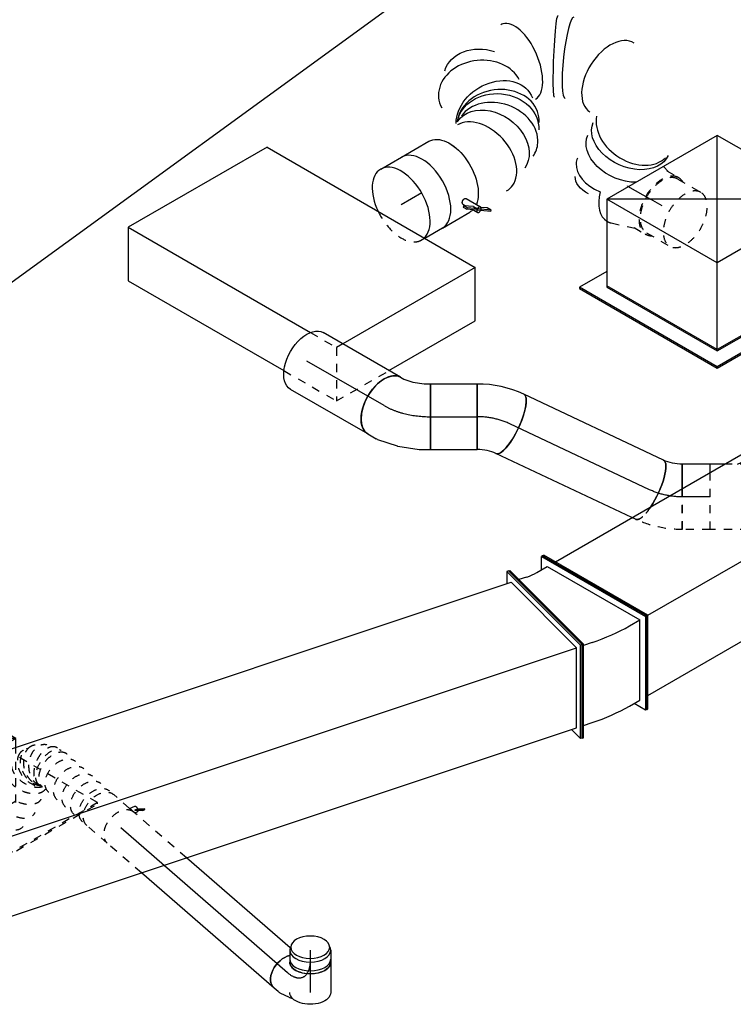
# Model space of a CAD drawing. Extents: x -132501 to 411300, y -42818 to 427495.
# Tile 17 of 256: x -43865 to -41684, y 30108 to 33117. Entities that reach past the tile are written whole.
import ezdxf
from ezdxf.enums import TextEntityAlignment as Align

# ---------------------------------------------------------------- set-up
doc = ezdxf.new("R2010")
doc.units = 0
doc.header["$LTSCALE"] = 50
doc.linetypes.add('CENTER2', pattern=[28.575, 19.05, -3.175, 3.175, -3.175])
doc.linetypes.add('STREEPJES', pattern=[0.1, 0.05, -0.05])
doc.layers.get('0').update_dxf_attribs({"linetype": 'CONTINUOUS'})
for name, color, linetype in [('WL570---_RETOUR', 112, 'CONTINUOUS'), ('WL570---_TOEVOER', 3, 'CONTINUOUS'), ('WL570---_TOEVOER_HL', 8, 'CONTINUOUS'), ('WL570---_TOEVOER_RST', 2, 'CONTINUOUS'), ('WL570---_TOEVOER_RST_HL', 1, 'CONTINUOUS'), ('WL5911--_D', 2, 'CONTINUOUS'), ('WM570---_RETOUR_PR', 1, 'CONTINUOUS'), ('WM570---_TOEVOER_PR', 1, 'CONTINUOUS'), ('WM570---_TOEVOER_RST_PR', 1, 'CONTINUOUS')]:
    doc.layers.add(name, color=color, linetype=linetype)
doc.styles.add('BURO-018', font='ARIAL.TTF', dxfattribs={"height": 63})
doc.styles.add('BURO-025', font='ARIAL.TTF', dxfattribs={"height": 125})

# ---------------------------------------------------------------- blocks, each defined once
blk = doc.blocks.new('*U509')
at = {"color": 0, "ltscale": 10}
for p, q in [((-224.7, 285.3, -7429.3), (-359.5, 52, -7429.3)), ((164.7, 285.3, -7429.3), (-224.7, 285.3, -7429.3)), ((-30, -52, -7429.3), (-224.7, 285.3, -7429.3)), ((359.5, -52, -7429.3), (-224.7, 285.3, -7429.3)), ((-30, -52, -7429.3), (164.7, 285.3, -7429.3)), ((359.5, -52, -7429.3), (164.7, 285.3, -7429.3)), ((-431.7, 93.7, -7429.3), (-433.8, 90.2, -7429.3)), ((-335.4, 93.7, -7429.3), (-431.7, 93.7, -7429.3)), ((-188.8, -327, -7429.3), (-431.7, 93.7, -7429.3)), ((-433.8, 90.2, -7429.3), (-190.9, -330.6, -7429.3)), ((-359.5, 52, -7429.3), (-164.7, -285.3, -7429.3)), ((-162.7, -281.8, -7429.3), (-357.4, 55.5, -7429.3)), ((-164.7, -285.3, -7429.3), (-30, -52, -7429.3)), ((359.5, -52, -7429.3), (-30, -52, -7429.3)), ((224.7, -285.3, -7429.3), (359.5, -52, -7429.3)), ((297, -327, -7429.3), (248.8, -243.6, -7429.3)), ((-164.7, -285.3, -7429.3), (224.7, -285.3, -7429.3)), ((226.8, -281.8, -7429.3), (-162.7, -281.8, -7429.3)), ((-190.9, -330.6, -7429.3), (-188.8, -327, -7429.3)), ((-190.9, -330.6, -7429.3), (295, -330.6, -7429.3)), ((297, -327, -7429.3), (-188.8, -327, -7429.3)), ((295, -330.6, -7429.3), (297, -327, -7429.3))]:
    blk.add_line(p, q, dxfattribs=at)
at = {"layer": 'WL570---_TOEVOER_RST_HL', "linetype": 'CENTER2'}
blk.add_circle((0, 0, -7429.3), 0.075, dxfattribs=at)
at = {"layer": 'WL570---_TOEVOER_RST', "color": 1, "style": 'BURO-018'}
for tag in ['MC', 'Q']:
    blk.add_attdef(tag, text='', height=90, dxfattribs=at).set_placement((0, 0), align=Align.MIDDLE)
at = {"layer": 'WM570---_TOEVOER_RST_PR', "color": 1, "style": 'BURO-018'}
blk.add_attdef('POSNR', text='', height=90, dxfattribs=at).set_placement((0, 0), align=Align.MIDDLE)
blk = doc.blocks.new('*U510')
at = {"color": 0, "ltscale": 10}
for p, q in [((-99.2, 170.4, -9630.8), (-169.8, 48.2, -9630.8)), ((98.4, 170.4, -9630.8), (-99.2, 170.4, -9630.8)), ((-9.7, 15.5, -9630.8), (-99.2, 170.4, -9630.8)), ((197.2, -0.7, -9630.8), (-99.2, 170.4, -9630.8)), ((7, 12, -9630.8), (98.4, 170.4, -9630.8)), ((197.2, -0.7, -9630.8), (98.4, 170.4, -9630.8)), ((-413.4, 125.5, -9630.8), (-415.4, 122, -9630.8)), ((-415.4, 122, -9630.8), (-410.5, 113.4, -9630.8)), ((-387.8, 125.5, -9630.8), (-413.4, 125.5, -9630.8)), ((-405.2, 111.4, -9630.8), (-413.4, 125.5, -9630.8)), ((-125.1, 125.5, -9630.8), (-371.8, 125.5, -9630.8)), ((197.2, -0.7, -9630.8), (69.3, -0.7, -9630.8)), ((183.7, -24.1, -9630.8), (197.2, -0.7, -9630.8))]:
    blk.add_line(p, q, dxfattribs=at)
at = {"color": 8, "linetype": 'STREEPJES', "ltscale": 10}
for p, q in [((-371.8, 125.5, -9630.8), (-387.8, 125.5, -9630.8)), ((-410.5, 113.4, -9630.8), (-172.5, -298.8, -9630.8)), ((-170.4, -295.2, -9630.8), (-405.2, 111.4, -9630.8)), ((-169.8, 48.2, -9630.8), (-197.2, 0.7, -9630.8)), ((-197.2, 0.7, -9630.8), (-98.4, -170.4, -9630.8)), ((-96.3, -166.9, -9630.8), (-195.1, 4.2, -9630.8)), ((-0.4, -0.7, -9630.8), (-9.7, 15.5, -9630.8)), ((-0.4, -0.7, -9630.8), (7, 12, -9630.8)), ((-98.4, -170.4, -9630.8), (-0.4, -0.7, -9630.8)), ((69.3, -0.7, -9630.8), (-0.4, -0.7, -9630.8)), ((99.2, -170.4, -9630.8), (183.7, -24.1, -9630.8)), ((315.4, -295.2, -9630.8), (171.3, -45.6, -9630.8)), ((-98.4, -170.4, -9630.8), (99.2, -170.4, -9630.8)), ((101.2, -166.9, -9630.8), (-96.3, -166.9, -9630.8)), ((-172.5, -298.8, -9630.8), (-170.4, -295.2, -9630.8)), ((-172.5, -298.8, -9630.8), (313.3, -298.8, -9630.8)), ((315.4, -295.2, -9630.8), (-170.4, -295.2, -9630.8)), ((313.3, -298.8, -9630.8), (315.4, -295.2, -9630.8))]:
    blk.add_line(p, q, dxfattribs=at)
at = {"layer": 'WL570---_TOEVOER_RST_HL', "linetype": 'CENTER2'}
blk.add_circle((0, 0, -9630.8), 0.075, dxfattribs=at)
at = {"layer": 'WL570---_TOEVOER_RST', "color": 1, "style": 'BURO-018'}
for tag in ['MC', 'Q']:
    blk.add_attdef(tag, text='', height=90, dxfattribs=at).set_placement((0, 0), align=Align.MIDDLE)
at = {"layer": 'WM570---_TOEVOER_RST_PR', "color": 1, "style": 'BURO-018'}
blk.add_attdef('POSNR', text='', height=90, dxfattribs=at).set_placement((0, 0), align=Align.MIDDLE)
blk = doc.blocks.new('*U530')
at = {"color": 8, "linetype": 'STREEPJES', "ltscale": 10}
for p, q in [((-285.8, 282.8, -8143.2), (-378.4, 122.3, -8143.2)), ((-100.2, 282.8, -8143.2), (-285.8, 282.8, -8143.2)), ((-204.1, 141.4, -8143.2), (-285.8, 282.8, -8143.2)), ((-215.2, 122.3, -8143.2), (-204.1, 141.4, -8143.2)), ((-112.3, 141.4, -8143.2), (-204.1, 141.4, -8143.2))]:
    blk.add_line(p, q, dxfattribs=at)
at = {"color": 2, "ltscale": 10}
for p, q in [((449.1, 282.8, -8143.2), (-100.2, 282.8, -8143.2)), ((530.7, 141.4, -8143.2), (449.1, 282.8, -8143.2)), ((-378.4, 122.3, -8143.2), (-530.7, -141.4, -8143.2)), ((-449.1, -282.8, -8143.2), (-215.2, 122.3, -8143.2)), ((530.7, 141.4, -8143.2), (-112.3, 141.4, -8143.2)), ((285.8, -282.8, -8143.2), (530.7, 141.4, -8143.2)), ((-530.7, -141.4, -8143.2), (-449.1, -282.8, -8143.2)), ((285.8, -282.8, -8143.2), (-449.1, -282.8, -8143.2))]:
    blk.add_line(p, q, dxfattribs=at)
at = {"layer": 'WL5911--_D', "color": 2, "style": 'BURO-025'}
blk.add_attdef('POSNR', text='', height=125, dxfattribs=at).set_placement((0, 0), align=Align.MIDDLE)
blk = doc.blocks.new('*U642')
at = {"color": 0, "ltscale": 10}
for p, q in [((0, 62.5, -10979), (36.1, 62.5, -10979)), ((0, -62.5, -10979), (36.1, -62.5, -10979))]:
    blk.add_line(p, q, dxfattribs=at)
for start_param, end_param in [(0, 0.324152), (3.141593, 6.283185), (2.817441, 3.141593)]:
    blk.add_ellipse((0, 0, -10979), major_axis=(0, 62.5), ratio=0.57735, start_param=start_param, end_param=end_param, dxfattribs=at)
at = {"color": 0, "ltscale": 10, "extrusion": (-1.11022e-16, -1.11022e-16, -1)}
blk.add_ellipse((36.1, 0, -10979), major_axis=(0, 62.5), ratio=0.57735, start_param=0, end_param=3.141593, dxfattribs=at)
at = {"layer": 'WL570---_TOEVOER_HL', "linetype": 'CENTER2'}
blk.add_line((0, 0, -10979), (36.1, 0, -10979), dxfattribs=at)
at = {"layer": 'WM570---_TOEVOER_PR', "color": 1, "style": 'BURO-018'}
blk.add_attdef('POSNR', text='', height=90, dxfattribs=at).set_placement((0, 0), align=Align.MIDDLE)
blk = doc.blocks.new('*U643')
at = {"color": 0, "ltscale": 10}
blk.add_line((0, 62.5, -10953.5), (92.9, 62.5, -10953.5), dxfattribs=at)
blk.add_ellipse((0, 0, -10953.5), major_axis=(0, 62.5), ratio=0.57735, start_param=3.141593, end_param=6.283185, dxfattribs=at)
at = {"color": 0, "ltscale": 10, "extrusion": (5.55112e-17, -5.55112e-17, -1)}
blk.add_ellipse((92.9, 0, -10953.5), major_axis=(0, 62.5), ratio=0.57735, start_param=0, end_param=3.141593, dxfattribs=at)
at = {"layer": 'WL570---_TOEVOER_HL', "linetype": 'CENTER2'}
blk.add_line((0, 0, -10953.5), (92.9, 0, -10953.5), dxfattribs=at)
at = {"layer": 'WM570---_TOEVOER_PR', "color": 1, "style": 'BURO-018'}
blk.add_attdef('POSNR', text='', height=90, dxfattribs=at).set_placement((0, 0), align=Align.MIDDLE)
blk = doc.blocks.new('*U644')
at = {"color": 0, "ltscale": 10}
for p, q in [((-102.1, 62.5, -10887.8), (-84.9, 62.5, -10887.8)), ((-129.5, -59.4, -10887.8), (-138.2, -59.4, -10887.8)), ((14.2, -65.9, -10887.8), (2.7, -90.2, -10887.8)), ((-2.6, -98.3, -10887.8), (-12.9, -110.2, -10887.8))]:
    blk.add_line(p, q, dxfattribs=at)
for centre, major_axis, ratio, start_param, end_param in [((-102.1, 0, -10887.8), (0, 62.5), 0.57735, 3.141593, 6.283185), ((-88.6, 0, -10887.8), (6.6, 62.3), 0.662673, 6.212654, 6.353717), ((-138.2, 0, -10887.8), (0, 59.4), 0.57735, 3.141593, 9.421636), ((-43.9, -42.5, -10887.8), (61.2, -14.3), 0.845665, 6.102651, 6.331822)]:
    blk.add_ellipse(centre, major_axis=major_axis, ratio=ratio, start_param=start_param, end_param=end_param, dxfattribs=at)
at = {"color": 0, "ltscale": 10, "extrusion": (0, -5.55112e-17, -1)}
blk.add_ellipse((-60.1, -69.2, -10887.8), major_axis=(47.2, -41), ratio=0.680018, start_param=0, end_param=2.363776, dxfattribs=at)
at = {"color": 0, "ltscale": 10, "extrusion": (3.08149e-33, -5.55112e-17, -1)}
blk.add_ellipse((-52.2, -60.1, -10887.8), major_axis=(52.5, -34.3), ratio=0.749897, start_param=6.180519, end_param=6.385852, dxfattribs=at)
at = {"layer": 'WL570---_TOEVOER_HL', "linetype": 'CENTER2', "extrusion": (-3.08149e-33, -5.55112e-17, -1)}
blk.add_ellipse((-162.2, -69.2, -10887.8), major_axis=(-116.7, -44.8), ratio=0.451932, start_param=2.274722, end_param=3.845519, dxfattribs=at)
at = {"layer": 'WM570---_TOEVOER_PR', "color": 1, "style": 'BURO-018'}
blk.add_attdef('POSNR', text='', height=90, dxfattribs=at).set_placement((0, 0), align=Align.MIDDLE)
blk = doc.blocks.new('*U650')
at = {"color": 0, "ltscale": 10}
for p, q in [((-113.7, 277.9, -9835), (-109.1, 277.9, -9835)), ((28.6, -6.7, -9835), (-113.7, 277.9, -9835)), ((33.2, -6.7, -9835), (-109.1, 277.9, -9835)), ((-16.8, 249.2, -9835), (-3.8, 287.9, -9835)), ((0.2, 288.7, -9835), (-3.8, 287.9, -9835)), ((-3.8, 287.9, -9835), (239.9, 13, -9835)), ((0.2, 288.7, -9835), (243.9, 13.8, -9835)), ((-66.6, 242.7, -9835), (-91.5, 242.7, -9835)), ((-32.8, 245.9, -9835), (3.2, 253.3, -9835)), ((3.2, 253.3, -9835), (219.9, 8.9, -9835)), ((142.5, -223.5, -9835), (219.9, 8.9, -9835)), ((239.9, 13, -9835), (149.6, -258.1, -9835)), ((243.9, 13.8, -9835), (153.6, -257.3, -9835)), ((183.9, 1.6, -9835), (219.9, 8.9, -9835)), ((243.9, 13.8, -9835), (239.9, 13, -9835)), ((-61.7, -277.9, -9835), (28.6, -6.7, -9835)), ((-57.2, -277.9, -9835), (33.2, -6.7, -9835)), ((28.6, -6.7, -9835), (33.2, -6.7, -9835)), ((59.9, -10.3, -9835), (32, -10.3, -9835)), ((106.5, -230.8, -9835), (142.5, -223.5, -9835)), ((149.6, -258.1, -9835), (122.5, -227.6, -9835)), ((-45.5, -242.7, -9835), (-17.5, -242.7, -9835)), ((153.6, -257.3, -9835), (149.6, -258.1, -9835)), ((-61.7, -277.9, -9835), (-57.2, -277.9, -9835))]:
    blk.add_line(p, q, dxfattribs=at)
for centre, major_axis in [((-114, 337.5, -9835), (142.3, -47.4)), ((-114, 337.5, -9835), (521.8, -173.9)), ((-191.5, 105.2, -9835), (521.8, -173.9))]:
    blk.add_ellipse(centre, major_axis=major_axis, ratio=0.57735, start_param=5.235988, end_param=5.497787, dxfattribs=at)
at = {"layer": 'WM570---_RETOUR_PR', "color": 1, "style": 'BURO-018'}
blk.add_attdef('POSNR', text='', height=90, dxfattribs=at).set_placement((0, 0), align=Align.MIDDLE)
blk = doc.blocks.new('*U654')
at = {"color": 0, "ltscale": 10}
for p, q in [((0, 100, -8885.1), (272.9, 100, -8885.1)), ((0, -100, -8885.1), (272.9, -100, -8885.1))]:
    blk.add_line(p, q, dxfattribs=at)
blk.add_ellipse((0, 0, -8885.1), major_axis=(0, 100), ratio=0.57735, start_param=3.141593, end_param=6.283185, dxfattribs=at)
at = {"color": 0, "ltscale": 10, "extrusion": (6.4407e-18, 3.71854e-18, -1)}
blk.add_ellipse((272.9, 0, -8885.1), major_axis=(0, 100), ratio=0.57735, start_param=0, end_param=3.141593, dxfattribs=at)
at = {"layer": 'WL570---_TOEVOER_HL', "linetype": 'CENTER2'}
blk.add_line((0, 0, -8885.1), (272.9, 0, -8885.1), dxfattribs=at)
at = {"layer": 'WM570---_TOEVOER_PR', "color": 1, "style": 'BURO-018'}
blk.add_attdef('POSNR', text='', height=90, dxfattribs=at).set_placement((0, 0), align=Align.MIDDLE)
blk = doc.blocks.new('*U655')
at = {"color": 0, "ltscale": 10}
for p, q in [((5.6, 118.7, -8932.9), (21.7, 128, -8932.9)), ((21.7, 128, -8932.9), (121.7, -45.2, -8932.9)), ((-67.6, 100, -8932.9), (-56.2, 100, -8932.9)), ((-56.2, 100, -8932.9), (-27.4, 105.9, -8932.9)), ((-27.4, 105.9, -8932.9), (5.6, 118.7, -8932.9)), ((92.3, -62.2, -8932.9), (121.7, -45.2, -8932.9)), ((-33.5, -99.5, -8932.9), (28.4, -86.8, -8932.9)), ((30, -86.3, -8932.9), (92.2, -62.2, -8932.9)), ((92.3, -62.2, -8932.9), (92.2, -62.2, -8932.9)), ((-67.6, -100, -8932.9), (-38.5, -100, -8932.9))]:
    blk.add_line(p, q, dxfattribs=at)
at = {"color": 0, "ltscale": 10, "extrusion": (-2.03185e-17, -1.17309e-17, -1)}
for centre, major_axis, ratio, start_param, end_param in [((-67.6, 0, -8932.9), (0, -100), 0.57735, 0, 3.141593), ((-46.1, 0, -8932.9), (10.1, -99.9), 0.497511, 6.232846, 6.333525)]:
    blk.add_ellipse(centre, major_axis=major_axis, ratio=ratio, start_param=start_param, end_param=end_param, dxfattribs=at)
at = {"color": 0, "ltscale": 10}
blk.add_ellipse((1, 9.6, -8932.9), major_axis=(28.3, -96.2), ratio=0.313149, start_param=6.256783, end_param=6.309588, dxfattribs=at)
at = {"layer": 'WL570---_TOEVOER_HL', "linetype": 'CENTER2'}
blk.add_ellipse((14, 141.3, -8932.9), major_axis=(173.1, 99.9), ratio=0.57735, start_param=3.926991, end_param=4.712389, dxfattribs=at)
at = {"layer": 'WM570---_TOEVOER_PR', "color": 1, "style": 'BURO-018'}
blk.add_attdef('POSNR', text='', height=90, dxfattribs=at).set_placement((0, 0), align=Align.MIDDLE)
blk = doc.blocks.new('*U663')
at = {"color": 0, "ltscale": 10}
for p, q in [((-20.4, 282.8, -9779.5), (-16.3, 282.8, -9779.5)), ((163.3, -35.4, -9779.5), (-20.4, 282.8, -9779.5)), ((167.4, -35.4, -9779.5), (-16.3, 282.8, -9779.5)), ((1011.8, 282.8, -9779.5), (991.4, 247.5, -9779.5)), ((1015.9, 282.8, -9779.5), (1011.8, 282.8, -9779.5)), ((1195.5, -35.4, -9779.5), (1011.8, 282.8, -9779.5)), ((1199.6, -35.4, -9779.5), (1015.9, 282.8, -9779.5)), ((4.1, 247.5, -9779.5), (1011.8, 247.5, -9779.5)), ((1175.1, -35.4, -9779.5), (1011.8, 247.5, -9779.5)), ((20.4, -282.8, -9779.5), (163.3, -35.4, -9779.5)), ((24.5, -282.8, -9779.5), (167.4, -35.4, -9779.5)), ((163.3, -35.4, -9779.5), (167.4, -35.4, -9779.5)), ((167.4, -35.4, -9779.5), (1175.1, -35.4, -9779.5)), ((1052.6, -247.5, -9779.5), (1175.1, -35.4, -9779.5)), ((1052.6, -282.8, -9779.5), (1195.5, -35.4, -9779.5)), ((1056.7, -282.8, -9779.5), (1199.6, -35.4, -9779.5)), ((1199.6, -35.4, -9779.5), (1195.5, -35.4, -9779.5)), ((44.9, -247.5, -9779.5), (1052.6, -247.5, -9779.5)), ((1032.2, -247.5, -9779.5), (1052.6, -282.8, -9779.5)), ((20.4, -282.8, -9779.5), (24.5, -282.8, -9779.5)), ((1056.7, -282.8, -9779.5), (1052.6, -282.8, -9779.5))]:
    blk.add_line(p, q, dxfattribs=at)
at = {"layer": 'WM570---_RETOUR_PR', "color": 1, "style": 'BURO-018'}
blk.add_attdef('POSNR', text='', height=90, dxfattribs=at).set_placement((0, 0), align=Align.MIDDLE)
blk = doc.blocks.new('*U672')
at = {"color": 8, "linetype": 'STREEPJES', "ltscale": 10}
for p, q in [((-58.2, 100, -8759.7), (58.2, 100, -8759.7)), ((-58.2, -100, -8759.7), (-58.2, 100, -8759.7)), ((58.2, 100, -8759.7), (58.2, -74.8, -8759.7)), ((-58.2, -100, -8759.7), (14.6, -100, -8759.7)), ((-51.2, -101.5, -8759.7), (-48.1, -100, -8759.7)), ((-51.2, -101.5, -8759.7), (-51.2, -109.2, -8759.7)), ((-49.6, -103.8, -8759.7), (-51.2, -101.5, -8759.7)), ((-51.2, -109.2, -8759.7), (-49.6, -111.5, -8759.7)), ((-25.1, -100, -8759.7), (-49.6, -111.5, -8759.7)), ((-41.4, -100, -8759.7), (-49.6, -103.8, -8759.7)), ((-49.6, -111.5, -8759.7), (-49.6, -103.8, -8759.7))]:
    blk.add_line(p, q, dxfattribs=at)
at = {"color": 2, "ltscale": 10}
for p in [(58.2, -74.8, -8759.7), (14.6, -100, -8759.7)]:
    blk.add_line(p, (58.2, -100, -8759.7), dxfattribs=at)
at = {"layer": 'WL570---_TOEVOER', "color": 1, "style": 'BURO-018'}
blk.add_attdef('I', text='', height=90, dxfattribs=at).set_placement((0, 0), align=Align.MIDDLE)
at = {"layer": 'WM570---_TOEVOER_PR', "color": 1, "style": 'BURO-018'}
blk.add_attdef('POSNR', text='', height=90, dxfattribs=at).set_placement((0, 0), align=Align.MIDDLE)
blk = doc.blocks.new('*U693')
at = {"color": 0, "ltscale": 10}
for p, q in [((0, 125, -7886.1), (73.3, 125, -7886.1)), ((10.9, -125, -7886.1), (73.3, -125, -7886.1))]:
    blk.add_line(p, q, dxfattribs=at)
at = {"color": 8, "linetype": 'STREEPJES', "ltscale": 10}
blk.add_line((0, -125, -7886.1), (10.9, -125, -7886.1), dxfattribs=at)
at = {"color": 0, "ltscale": 10}
for start_param, end_param in [(0, 1.429207), (3.283182, 6.283185)]:
    blk.add_ellipse((0, 0, -7886.1), major_axis=(0, 125), ratio=0.57735, start_param=start_param, end_param=end_param, dxfattribs=at)
at = {"color": 8, "linetype": 'STREEPJES', "ltscale": 10}
for start_param, end_param in [(1.429207, 3.141593), (3.141593, 3.283182)]:
    blk.add_ellipse((0, 0, -7886.1), major_axis=(0, 125), ratio=0.57735, start_param=start_param, end_param=end_param, dxfattribs=at)
at = {"layer": 'WL570---_TOEVOER_HL', "linetype": 'CENTER2'}
blk.add_line((0, 0, -7886.1), (73.3, 0, -7886.1), dxfattribs=at)
at = {"layer": 'WM570---_TOEVOER_PR', "color": 1, "style": 'BURO-018'}
blk.add_attdef('POSNR', text='', height=90, dxfattribs=at).set_placement((0, 0), align=Align.MIDDLE)
blk = doc.blocks.new('*U694')
at = {"color": 8, "linetype": 'STREEPJES', "ltscale": 10}
for p, q in [((65, 106.6, -7217), (86.1, 100, -7217)), ((80.9, 100, -7217), (121.8, 100, -7217)), ((121.8, 95, -7217), (203.4, 95, -7217)), ((12.9, -123, -7217), (86.1, -100, -7217)), ((80.9, -100, -7217), (121.8, -100, -7217)), ((121.8, -95, -7217), (203.4, -95, -7217))]:
    blk.add_line(p, q, dxfattribs=at)
for centre, major_axis, start_param, end_param in [((121.8, 0, -7217), (0, -100), 3.141593, 6.600746), ((121.8, 0, -7217), (0, -95), 3.141593, 6.283185), ((121.8, 0, -7217), (0, -95), 3.141593, 6.283185), ((121.8, 0, -7217), (0, -100), 2.824032, 3.138451), ((203.4, 0, -7217), (0, -95), 3.141593, 9.421636), ((203.4, 0, -7217), (0, -95), 3.141593, 9.421636), ((0, 0, -7217), (0, -125), 6.272131, 6.462454)]:
    blk.add_ellipse(centre, major_axis=major_axis, ratio=0.57735, start_param=start_param, end_param=end_param, dxfattribs=at)
at = {"color": 0, "ltscale": 10}
blk.add_ellipse((0, 0, -7217), major_axis=(0, -125), ratio=0.57735, start_param=5.193281, end_param=6.272131, dxfattribs=at)
at = {"layer": 'WL570---_TOEVOER_RST_HL', "linetype": 'CENTER2'}
for p in [(0, 0, -7217), (121.8, 0, -7217)]:
    blk.add_line(p, (80.9, 0, -7217), dxfattribs=at)
blk.add_circle((0, 0, -7217), 0.075, dxfattribs=at)
at = {"layer": 'WM570---_TOEVOER_RST_PR', "color": 1, "style": 'BURO-018'}
blk.add_attdef('POSNR', text='', height=90, dxfattribs=at).set_placement((0, 0), align=Align.MIDDLE)
blk = doc.blocks.new('*U695')
at = {"color": 2, "ltscale": 10}
for p, q in [((-48.5, 125, -7800), (48.5, 125, -7800)), ((59.5, -83.3, -7800), (85.1, -127.6, -7800)), ((41.5, -98.5, -7800), (38.3, -101.1, -7800)), ((38.3, -101.1, -7800), (45.1, -112.9, -7800)), ((66.5, -116.1, -7800), (41.5, -98.5, -7800)), ((48.3, -110.3, -7800), (41.5, -98.5, -7800)), ((42.1, -92.7, -7800), (48.2, -103.3, -7800)), ((45.1, -112.9, -7800), (48.3, -110.3, -7800)), ((70.1, -130.4, -7800), (45.1, -112.9, -7800)), ((73.3, -127.9, -7800), (48.3, -110.3, -7800)), ((66.5, -116.1, -7800), (73.3, -127.9, -7800)), ((-48.5, -125, -7800), (48.5, -125, -7800)), ((59.6, -123.1, -7800), (68, -137.5, -7800)), ((70.1, -130.4, -7800), (73.3, -127.9, -7800)), ((104.8, -154.8, -7800), (70.1, -130.4, -7800)), ((73.8, -128.2, -7800), (73.3, -127.9, -7800)), ((108, -152.3, -7800), (73.8, -128.2, -7800)), ((101.2, -140.5, -7800), (85.6, -129.5, -7800)), ((108, -152.3, -7800), (101.2, -140.5, -7800)), ((104.8, -154.8, -7800), (108, -152.3, -7800))]:
    blk.add_line(p, q, dxfattribs=at)
for centre, major_axis, start_param, end_param in [((-48.5, 0, -7800), (0, 125), 3.141593, 6.283185), ((76.5, -132.6, -7800), (-8.57, -4.95), 3.141593, 6.283185), ((76.5, -132.6, -7800), (-8.57, -4.95), 0, 3.141593)]:
    blk.add_ellipse(centre, major_axis=major_axis, ratio=0.57735, start_param=start_param, end_param=end_param, dxfattribs=at)
at = {"color": 2, "ltscale": 10, "extrusion": (-2.03185e-17, 7.58296e-17, -1)}
for start_param, end_param in [(0, 2.72756), (2.983186, 3.141593)]:
    blk.add_ellipse((48.5, 0, -7800), major_axis=(0, 125), ratio=0.57735, start_param=start_param, end_param=end_param, dxfattribs=at)
at = {"color": 2, "ltscale": 10}
blk.add_spline([(42.2, -92.7, -7800), (42, -92.2, -7800), (42, -91.6, -7800), (42, -90.9, -7800), (42.1, -90.3, -7800), (42.4, -89.6, -7800), (42.7, -88.9, -7800), (43.1, -88.2, -7800), (43.5, -87.5, -7800), (44.1, -86.8, -7800), (44.7, -86.1, -7800), (45.4, -85.4, -7800), (46.1, -84.8, -7800), (46.9, -84.2, -7800), (47.7, -83.6, -7800), (48.5, -83, -7800), (49.4, -82.6, -7800), (50.3, -82.2, -7800), (51.2, -81.8, -7800), (52.1, -81.5, -7800), (53, -81.3, -7800), (53.9, -81.2, -7800), (54.7, -81.1, -7800), (55.5, -81.1, -7800), (56.3, -81.2, -7800), (57, -81.4, -7800), (57.6, -81.7, -7800), (58.2, -82, -7800), (58.7, -82.4, -7800), (59.2, -82.8, -7800), (59.5, -83.3, -7800)], degree=3, dxfattribs=at)
at = {"layer": 'WL570---_TOEVOER', "color": 1, "style": 'BURO-018'}
blk.add_attdef('I', text='', height=90, dxfattribs=at).set_placement((0, 0), align=Align.MIDDLE)
at = {"layer": 'WM570---_TOEVOER_PR', "color": 1, "style": 'BURO-018'}
blk.add_attdef('POSNR', text='', height=90, dxfattribs=at).set_placement((0, 0), align=Align.MIDDLE)
blk = doc.blocks.new('*U696')
at = {"color": 0, "ltscale": 10, "extrusion": (-1.38778e-17, 8.01234e-18, -1)}
for centre, major_axis, ratio, start_param, end_param in [((234.9, 196.2, -7765.7), (-85.2, 91.5), 0.804028, 0, 1.596422), ((466.9, 155.1, -7765.7), (-67.2, -105.7), 0.060321, 0.003854, 3.145447), ((215.5, 93.9, -7765.7), (-125.8, -1.6), 0.766321, 0.40702, 3.278196), ((204.2, 57.4, -7765.7), (-104, 69.4), 0.815927, 0.077492, 3.141593), ((160.3, 21, -7765.7), (-52.7, 113.3), 0.756791, 0, 3.141593), ((0, 0, -7765.7), (0, 125), 0.57735, 0, 2.72756), ((537.4, -177.4, -7765.7), (73.8, -100.9), 0.690426, 0, 3.141593), ((503.6, -202.1, -7765.7), (73.8, -100.9), 0.690426, 0.992803, 3.141593), ((0, 0, -7765.7), (0, 125), 0.57735, 2.983186, 3.141593), ((437.2, -261.6, -7765.7), (103.7, -69.8), 0.527488, 2.271778, 3.141593)]:
    blk.add_ellipse(centre, major_axis=major_axis, ratio=ratio, start_param=start_param, end_param=end_param, dxfattribs=at)
at = {"color": 0, "ltscale": 10}
for centre, major_axis, ratio, start_param, end_param in [((357.5, 198.5, -7765.7), (14.5, 124.8), 0.483848, 3.197641, 6.227137), ((357.5, 198.5, -7765.7), (14.5, 124.8), 0.483848, 6.227137, 6.339234), ((209.2, 172.3, -7765.7), (-117, 53.3), 0.792538, 3.459207, 5.965571), ((209.2, 172.3, -7765.7), (-117, 53.3), 0.792538, 5.965571, 6.600799), ((499.9, 131, -7765.7), (-73.7, -101), 0.149091, 3.141593, 6.283185), ((211.2, 67.9, -7765.7), (117.1, -46.3), 0.807167, 0.171662, 2.932193), ((188.8, 34.2, -7765.7), (-82.5, 96.2), 0.788171, 3.359218, 6.06556), ((115.1, 0, -7765.7), (27.4, -123.6), 0.677009, 0.148688, 2.99326), ((582.1, 13.9, -7765.7), (-111.1, -57.4), 0.606921, 3.141593, 6.283185), ((211.2, 67.9, -7765.7), (117.1, -46.3), 0.807167, 6.111524, 6.454847), ((188.8, 34.2, -7765.7), (-82.5, 96.2), 0.788171, 2.923967, 3.359218), ((558.5, -162, -7765.7), (-54.4, 113.6), 0.729343, 0.297613, 3.006045), ((115.1, 0, -7765.7), (27.4, -123.6), 0.677009, 6.134497, 6.431874), ((451.8, -240, -7765.7), (-90.9, 87.5), 0.615491, 6.175843, 6.390527), ((451.8, -240, -7765.7), (-90.9, 87.5), 0.615491, 0.107342, 1.299619), ((457.6, -297, -7765.7), (-108.3, -62.5), 0.57735, 5.193281, 6.272131)]:
    blk.add_ellipse(centre, major_axis=major_axis, ratio=ratio, start_param=start_param, end_param=end_param, dxfattribs=at)
at = {"color": 8, "linetype": 'STREEPJES', "ltscale": 10}
blk.add_ellipse((457.6, -297, -7765.7), major_axis=(-108.3, -62.5), ratio=0.57735, start_param=6.272131, end_param=6.462454, dxfattribs=at)
at = {"layer": 'WM570---_TOEVOER_PR', "color": 1, "style": 'BURO-018'}
blk.add_attdef('POSNR', text='', height=90, dxfattribs=at).set_placement((0, 0), align=Align.MIDDLE)
blk = doc.blocks.new('*U697')
at = {"color": 8, "linetype": 'STREEPJES', "ltscale": 10}
for p, q in [((0, 100, -8759.7), (85.6, 100, -8759.7)), ((85.6, 100, -8759.7), (85.6, -25.4, -8759.7))]:
    blk.add_line(p, q, dxfattribs=at)
at = {"color": 0, "ltscale": 10}
for p in [(85.6, -25.4, -8759.7), (0, -100, -8759.7)]:
    blk.add_line(p, (85.6, -100, -8759.7), dxfattribs=at)
at = {"layer": 'WL570---_TOEVOER_HL', "linetype": 'CENTER2'}
blk.add_line((0, 0, -8759.7), (85.6, 0, -8759.7), dxfattribs=at)
at = {"layer": 'WM570---_TOEVOER_PR', "color": 1, "style": 'BURO-018'}
blk.add_attdef('POSNR', text='', height=90, dxfattribs=at).set_placement((0, 0), align=Align.MIDDLE)
blk = doc.blocks.new('*U698')
at = {"color": 0, "ltscale": 10}
for p, q in [((0, 100, -8932.9), (143.2, 100, -8932.9)), ((0, -100, -8932.9), (0, 100, -8932.9)), ((143.2, 100, -8932.9), (143.2, -100, -8932.9)), ((0, -100, -8932.9), (143.2, -100, -8932.9))]:
    blk.add_line(p, q, dxfattribs=at)
at = {"layer": 'WL570---_TOEVOER_HL', "linetype": 'CENTER2'}
blk.add_line((0, 0, -8932.9), (143.2, 0, -8932.9), dxfattribs=at)
at = {"layer": 'WM570---_TOEVOER_PR', "color": 1, "style": 'BURO-018'}
blk.add_attdef('POSNR', text='', height=90, dxfattribs=at).set_placement((0, 0), align=Align.MIDDLE)
blk = doc.blocks.new('*U699')
at = {"color": 8, "linetype": 'STREEPJES', "ltscale": 10}
blk.add_line((-53.6, -25.4, -8759.7), (-53.6, 100, -8759.7), dxfattribs=at)
at = {"color": 0, "ltscale": 10}
blk.add_line((-53.6, -100, -8759.7), (-53.6, -25.4, -8759.7), dxfattribs=at)
at = {"color": 8, "linetype": 'STREEPJES', "ltscale": 10, "extrusion": (3.15544e-30, -2.64112e-46, -1)}
blk.add_ellipse((-53.5, -176.9, -8759.7), major_axis=(307.7, 1), ratio=0.899652, start_param=4.715048, end_param=5.19704, dxfattribs=at)
at = {"color": 8, "linetype": 'STREEPJES', "ltscale": 10}
blk.add_ellipse((46.4, -21.9, -8759.7), major_axis=(-42.6, -90.5), ratio=0.288675, start_param=3.141593, end_param=4.243142, dxfattribs=at)
at = {"color": 0, "ltscale": 10}
blk.add_ellipse((46.4, -21.9, -8759.7), major_axis=(-42.6, -90.5), ratio=0.288675, start_param=4.243142, end_param=6.283185, dxfattribs=at)
at = {"color": 0, "ltscale": 10, "extrusion": (3.15544e-30, -2.68217e-46, -1)}
blk.add_ellipse((-53.6, -156.8, -8759.7), major_axis=(93.1, -0.7), ratio=0.609926, start_param=4.707846, end_param=5.371969, dxfattribs=at)
at = {"layer": 'WL570---_TOEVOER_HL', "linetype": 'CENTER2', "extrusion": (3.15544e-30, -2.62649e-46, -1)}
blk.add_ellipse((-53.6, -163.3, -8759.7), major_axis=(200, 0), ratio=0.816497, start_param=4.712389, end_param=5.235988, dxfattribs=at)
at = {"layer": 'WM570---_TOEVOER_PR', "color": 1, "style": 'BURO-018'}
blk.add_attdef('POSNR', text='', height=90, dxfattribs=at).set_placement((0, 0), align=Align.MIDDLE)
blk = doc.blocks.new('*U700')
at = {"color": 8, "linetype": 'STREEPJES', "ltscale": 10}
blk.add_line((0, 100, -8775.1), (12.3, 100, -8775.1), dxfattribs=at)
at = {"color": 0, "ltscale": 10}
for p, q in [((12.3, 100, -8775.1), (471.8, 100, -8775.1)), ((0, -100, -8775.1), (471.8, -100, -8775.1))]:
    blk.add_line(p, q, dxfattribs=at)
at = {"color": 8, "linetype": 'STREEPJES', "ltscale": 10, "extrusion": (1.03295e-16, 1.71434e-16, -1)}
blk.add_ellipse((0, 0, -8775.1), major_axis=(0, -100), ratio=0.288675, start_param=2.040044, end_param=3.141593, dxfattribs=at)
at = {"color": 0, "ltscale": 10}
blk.add_ellipse((471.8, 0, -8775.1), major_axis=(0, -100), ratio=0.288675, start_param=3.141593, end_param=6.283185, dxfattribs=at)
at = {"color": 0, "ltscale": 10, "extrusion": (1.03295e-16, 1.71434e-16, -1)}
blk.add_ellipse((0, 0, -8775.1), major_axis=(0, -100), ratio=0.288675, start_param=0, end_param=2.040044, dxfattribs=at)
at = {"layer": 'WL570---_TOEVOER_HL', "linetype": 'CENTER2'}
blk.add_line((0, 0, -8775.1), (471.8, 0, -8775.1), dxfattribs=at)
at = {"layer": 'WM570---_TOEVOER_PR', "color": 1, "style": 'BURO-018'}
blk.add_attdef('POSNR', text='', height=90, dxfattribs=at).set_placement((0, 0), align=Align.MIDDLE)
blk = doc.blocks.new('*U701')
at = {"color": 0, "ltscale": 10}
blk.add_line((5.8, 113.3, -8932.9), (91.1, -67.6, -8932.9), dxfattribs=at)
at = {"color": 0, "ltscale": 10, "extrusion": (1.04735e-16, -1.19975e-17, -1)}
blk.add_ellipse((-51.3, 0, -8932.9), major_axis=(0, -100), ratio=0.288675, start_param=0, end_param=3.141593, dxfattribs=at)
at = {"color": 0, "ltscale": 10}
for centre, major_axis, ratio, start_param, end_param in [((-18.4, 164.7, -8932.9), (84.5, 39.1), 0.609926, 4.052809, 4.716932), ((-27, 182.8, -8932.9), (277.9, 132.1), 0.899652, 4.227738, 4.70973)]:
    blk.add_ellipse(centre, major_axis=major_axis, ratio=ratio, start_param=start_param, end_param=end_param, dxfattribs=at)
at = {"layer": 'WL570---_TOEVOER_HL', "linetype": 'CENTER2'}
blk.add_ellipse((-21.2, 170.6, -8932.9), major_axis=(180.9, 85.3), ratio=0.816497, start_param=4.18879, end_param=4.712389, dxfattribs=at)
at = {"layer": 'WM570---_TOEVOER_PR', "color": 1, "style": 'BURO-018'}
blk.add_attdef('POSNR', text='', height=90, dxfattribs=at).set_placement((0, 0), align=Align.MIDDLE)
blk = doc.blocks.new('*U795')
at = {"color": 0, "ltscale": 10}
for p, q in [((0, 62.5, -10802.8), (537.6, 62.5, -10802.8)), ((43.8, -62.5, -10802.8), (463.7, -62.5, -10802.8))]:
    blk.add_line(p, q, dxfattribs=at)
at = {"color": 8, "linetype": 'STREEPJES', "ltscale": 10}
for p, q in [((537.6, 62.5, -10802.8), (675.8, 62.5, -10802.8)), ((463.7, -62.5, -10802.8), (675.8, -62.5, -10802.8))]:
    blk.add_line(p, q, dxfattribs=at)
at = {"color": 0, "ltscale": 10}
blk.add_ellipse((0, 0, -10802.8), major_axis=(0, 62.5), ratio=0.680018, start_param=3.91941, end_param=6.283185, dxfattribs=at)
at = {"layer": 'WL570---_TOEVOER_HL', "linetype": 'CENTER2'}
blk.add_line((0, 0, -10802.8), (675.8, 0, -10802.8), dxfattribs=at)
at = {"layer": 'WM570---_TOEVOER_PR', "color": 1, "style": 'BURO-018'}
blk.add_attdef('POSNR', text='', height=90, dxfattribs=at).set_placement((0, 0), align=Align.MIDDLE)
blk = doc.blocks.new('*U796')
at = {"color": 0, "ltscale": 10}
for p, q in [((-26, 277.9, -10792.8), (-21.4, 277.9, -10792.8)), ((116.3, -6.7, -10792.8), (-26, 277.9, -10792.8)), ((120.9, -6.7, -10792.8), (-21.4, 277.9, -10792.8)), ((2023.5, 277.9, -10792.8), (2011.8, 242.7, -10792.8)), ((2028.1, 277.9, -10792.8), (2023.5, 277.9, -10792.8)), ((2165.8, -6.7, -10792.8), (2023.5, 277.9, -10792.8)), ((2170.4, -6.7, -10792.8), (2028.1, 277.9, -10792.8)), ((-3.8, 242.7, -10792.8), (2025, 242.7, -10792.8)), ((2151.5, -10.3, -10792.8), (2025, 242.7, -10792.8)), ((26, -277.9, -10792.8), (116.3, -6.7, -10792.8)), ((30.5, -277.9, -10792.8), (120.9, -6.7, -10792.8)), ((116.3, -6.7, -10792.8), (120.9, -6.7, -10792.8)), ((119.7, -10.3, -10792.8), (2151.5, -10.3, -10792.8)), ((2074, -242.7, -10792.8), (2151.5, -10.3, -10792.8)), ((2075.5, -277.9, -10792.8), (2165.8, -6.7, -10792.8)), ((2080, -277.9, -10792.8), (2170.4, -6.7, -10792.8)), ((2170.4, -6.7, -10792.8), (2165.8, -6.7, -10792.8)), ((42.3, -242.7, -10792.8), (2074, -242.7, -10792.8)), ((2057.9, -242.7, -10792.8), (2075.5, -277.9, -10792.8)), ((26, -277.9, -10792.8), (30.5, -277.9, -10792.8)), ((2080, -277.9, -10792.8), (2075.5, -277.9, -10792.8))]:
    blk.add_line(p, q, dxfattribs=at)
at = {"layer": 'WM570---_RETOUR_PR', "color": 1, "style": 'BURO-018'}
blk.add_attdef('POSNR', text='', height=90, dxfattribs=at).set_placement((0, 0), align=Align.MIDDLE)
blk = doc.blocks.new('*U797')
at = {"color": 8, "linetype": 'STREEPJES', "ltscale": 10}
for p, q in [((-41.4, 62.5, -10137.7), (41.4, 62.5, -10137.7)), ((-57.4, -84.1, -10137.7), (-60.9, -90.7, -10137.7)), ((-41.9, -77.3, -10137.7), (-59.2, -91.8, -10137.7)), ((-59.2, -91.8, -10137.7), (-55.7, -85.2, -10137.7)), ((-57.4, -84.1, -10137.7), (-40.1, -69.6, -10137.7)), ((-55.7, -85.2, -10137.7), (-57.4, -84.1, -10137.7)), ((-38.4, -70.7, -10137.7), (-55.7, -85.2, -10137.7)), ((-43.9, -62.5, -10137.7), (-47.6, -69.4, -10137.7)), ((-38.4, -70.7, -10137.7), (-41.9, -77.3, -10137.7)), ((-41.4, -62.5, -10137.7), (-22.6, -62.5, -10137.7)), ((-40.1, -69.6, -10137.7), (-38.4, -70.7, -10137.7)), ((-22.6, -62.5, -10137.7), (-31, -78.2, -10137.7)), ((-22.6, -62.5, -10137.7), (41.4, -62.5, -10137.7)), ((-60.9, -90.7, -10137.7), (-59.2, -91.8, -10137.7))]:
    blk.add_line(p, q, dxfattribs=at)
blk.add_ellipse((-41.4, 0, -10137.7), major_axis=(0, 62.5), ratio=0.680018, start_param=3.141593, end_param=6.283185, dxfattribs=at)
at = {"color": 8, "linetype": 'STREEPJES', "ltscale": 10, "extrusion": (0, 0, -1)}
for centre, major_axis, ratio, start_param, end_param in [((41.4, 0, -10137.7), (0, 62.5), 0.680018, 0, 3.141593), ((-39.3, -73.8, -10137.7), (8.31, -4.42), 0.451932, 2.189294, 3.141593), ((-39.3, -73.8, -10137.7), (8.31, -4.42), 0.451932, 0, 1.640179)]:
    blk.add_ellipse(centre, major_axis=major_axis, ratio=ratio, start_param=start_param, end_param=end_param, dxfattribs=at)
at = {"layer": 'WL570---_TOEVOER', "color": 1, "style": 'BURO-018'}
blk.add_attdef('I', text='', height=90, dxfattribs=at).set_placement((0, 0), align=Align.MIDDLE)
at = {"layer": 'WM570---_TOEVOER_PR', "color": 1, "style": 'BURO-018'}
blk.add_attdef('POSNR', text='', height=90, dxfattribs=at).set_placement((0, 0), align=Align.MIDDLE)
blk = doc.blocks.new('*U798')
at = {"color": 8, "linetype": 'STREEPJES', "ltscale": 10, "extrusion": (-4.19063e-17, -3.64054e-17, -1)}
for centre, major_axis, ratio, start_param, end_param in [((207.2, 186.5, -10099.3), (61.9, -12.1), 0.703292, 3.01119, 6.152783), ((218.4, 112.3, -10099.3), (-59.7, -18.6), 0.583311, 0, 3.141593), ((229.1, 78, -10099.3), (-59.7, -18.6), 0.583311, 0.08737, 3.141593), ((237.3, 51.6, -10099.3), (-62.3, -9.2), 0.633646, 0.502262, 3.240322), ((0, 0, -10099.3), (0, 62.5), 0.680018, 0, 3.141593), ((17.2, 0, -10099.3), (0, 62.5), 0.680018, 0, 3.141593), ((51.5, 0, -10099.3), (0, 62.5), 0.680018, 0, 3.141593), ((85.8, 0, -10099.3), (0, 62.5), 0.680018, 0, 3.141593), ((120.2, 0, -10099.3), (0, 62.5), 0.680018, 0, 3.141593), ((154.5, 0, -10099.3), (0, 62.5), 0.680018, 0, 3.141593), ((234.1, 26.5, -10099.3), (-58.1, 23), 0.72593, 0.376579, 3.141593), ((221.9, 10, -10099.3), (36.9, -51.1), 0.692908, 3.267459, 6.407569), ((200.1, 2.3, -10099.3), (-9.3, 61.8), 0.558427, 0, 3.141593)]:
    blk.add_ellipse(centre, major_axis=major_axis, ratio=ratio, start_param=start_param, end_param=end_param, dxfattribs=at)
at = {"color": 8, "linetype": 'STREEPJES', "ltscale": 10}
for centre, major_axis, ratio, start_param, end_param in [((206.9, 149.2, -10099.3), (-62.3, -9.2), 0.633646, 3.240322, 6.184456), ((206.9, 149.2, -10099.3), (-62.3, -9.2), 0.633646, 6.184456, 6.381915), ((185.1, 0, -10099.3), (4.7, -62.4), 0.622971, 0.046787, 3.094805), ((237.1, 34.1, -10099.3), (61.9, -12.1), 0.703292, 0.130402, 2.714541), ((231.6, 20, -10099.3), (-53, 34.1), 0.723187, 3.283525, 5.998174), ((208.3, 3.5, -10099.3), (-18.5, 60.2), 0.613516, 3.232971, 6.191807), ((237.1, 34.1, -10099.3), (61.9, -12.1), 0.703292, 6.152783, 6.413588), ((231.6, 20, -10099.3), (-53, 34.1), 0.723187, 2.99966, 3.283525), ((208.3, 3.5, -10099.3), (-18.5, 60.2), 0.613516, 3.050214, 3.232971), ((185.1, 0, -10099.3), (4.7, -62.4), 0.622971, 6.236398, 6.329973)]:
    blk.add_ellipse(centre, major_axis=major_axis, ratio=ratio, start_param=start_param, end_param=end_param, dxfattribs=at)
at = {"layer": 'WM570---_TOEVOER_PR', "color": 1, "style": 'BURO-018'}
blk.add_attdef('POSNR', text='', height=90, dxfattribs=at).set_placement((0, 0), align=Align.MIDDLE)

msp = doc.modelspace()

# ---------------------------------------------------------------- linework, layer by layer
at = {"layer": 'WL570---_TOEVOER'}
msp.add_line((-25958.2759, 45357.4481), (-46857.3222, 30154.5439), dxfattribs=at)

# ---------------------------------------------------------------- block references
at = {"layer": 'WL570---_RETOUR'}
for name, p, rotation in [('*U663', (-42107.3911, 31243.6605, 9779.5268), 30.00000000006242), ('*U650', (-42175.3288, 31204.4367, 9834.9977), 18.43494882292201), ('*U796', (-44207.2016, 30527.1457, 10792.8317), 18.43494882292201)]:
    msp.add_blockref(name, p, dxfattribs=dict(at, rotation=rotation))
at = {"layer": 'WL570---_TOEVOER'}
for name, p, rotation in [('*U696', (-42551.4332, 32637.0028, 7765.7419), 30.00000000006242), ('*U695', (-42593.4, 32612.7733, 7800.0077), 30.00000000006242), ('*U693', (-42698.8421, 32551.8963, 7886.1008), 30.00000000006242), ('*U654', (-42750.917, 31937.3831, 8885.0575), 149.9999999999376), ('*U655', (-42692.3686, 31903.5801, 8932.8621), 329.9999999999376), ('*U701', (-42412.7817, 31903.5801, 8932.8621), 154.7605981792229), ('*U700', (-41939.5854, 31680.5133, 8775.13), 154.7605981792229), ('*U699', (-41893.1665, 31658.6311, 8759.657), 180), ('*U697', (-41753.9724, 31658.6311, 8759.657), 180), ('*U672', (-41695.7724, 31658.6311, 8759.657), 180), ('*U798', (-43618.6167, 30701.5782, 10099.2782), 139.0180522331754), ('*U797', (-43587.3716, 30674.4345, 10137.6652), 139.0180522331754), ('*U795', (-43045.9822, 30204.1113, 10802.8026), 139.0180522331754), ('*U644', (-42976.7946, 30144.0056, 10887.8048), 270), ('*U642', (-42976.7946, 30273.012, 10979.0261), 270), ('*U643', (-42976.7946, 30236.9228, 10953.5072), 270)]:
    msp.add_blockref(name, p, dxfattribs=dict(at, rotation=rotation))
msp.add_blockref('*U698', (-42609.5686, 31903.5801, 8932.8621), dxfattribs=at)
at = {"layer": 'WL570---_TOEVOER_RST'}
ref = msp.add_blockref('*U509', (-41732.5396, 32434.0286, 7429.2525), dxfattribs=dict(at, rotation=30.00000000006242))
ref.add_attrib('Q', '360', dxfattribs={"color": 1, "height": 90, "style": 'BURO-018'}).set_placement((-41289.3355, 31800.515), align=Align.MIDDLE)
ref.add_attrib('MC', 'B1', dxfattribs={"color": 1, "height": 90, "style": 'BURO-018'}).set_placement((-40962.2986, 32366.9595), align=Align.MIDDLE)
at = {"layer": 'WL570---_TOEVOER_RST', "rotation": 329.9999999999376}
msp.add_blockref('*U694', (-42006.6425, 32608.6119, 7216.9955), dxfattribs=at)
at = {"layer": 'WL570---_TOEVOER_RST'}
ref = msp.add_blockref('*U510', (-44047.6699, 30822.2174, 9630.7556), dxfattribs=dict(at, rotation=30.00000000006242))
ref.add_attrib('Q', '100', dxfattribs={"color": 1, "height": 90, "style": 'BURO-018'}).set_placement((-44783.6298, 30906.2367), align=Align.MIDDLE)
ref.add_attrib('MC', 'D1', dxfattribs={"color": 1, "height": 90, "style": 'BURO-018'}).set_placement((-44488.4127, 31417.5677), align=Align.MIDDLE)
at = {"layer": 'WL5911--_D', "rotation": 149.9999999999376}
msp.add_blockref('*U530', (-43002.6831, 32339.458, 8143.2327), dxfattribs=at)

doc.saveas('drawing.dxf')
